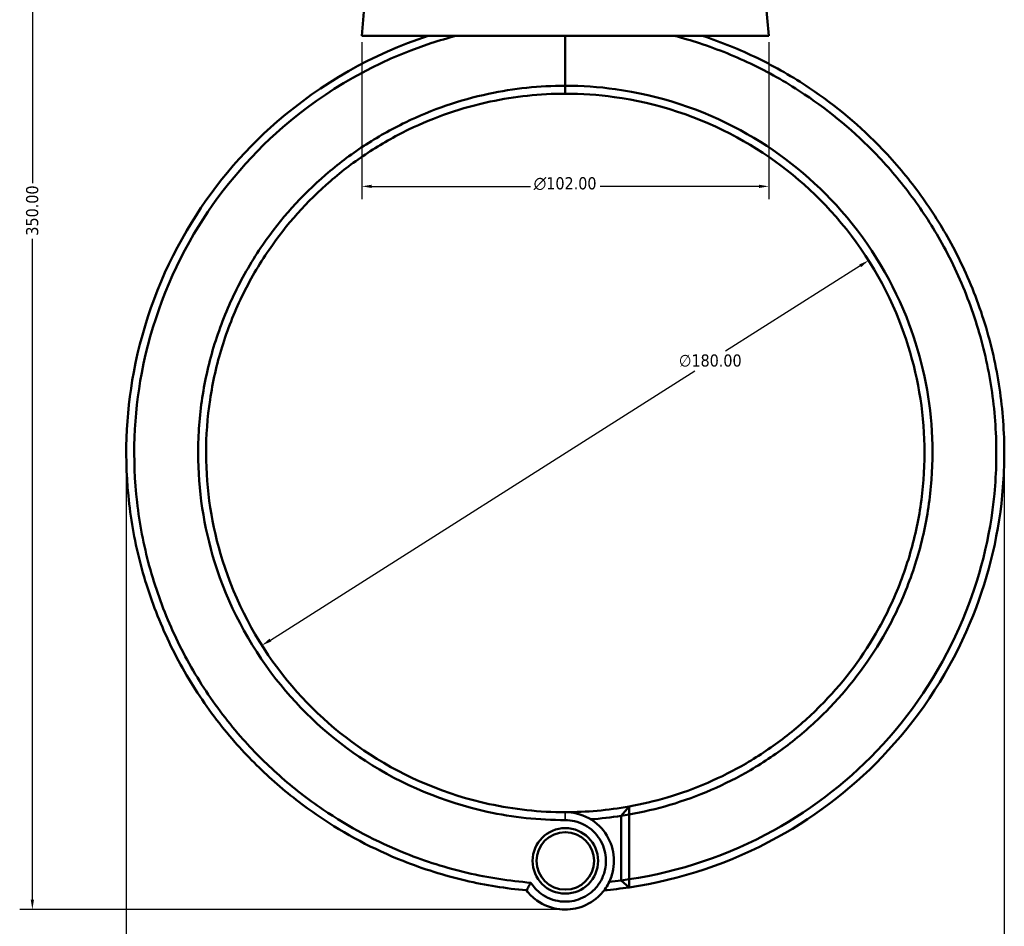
# Model space of a CAD drawing. Header units: millimetres. Extents: x 0 to 904, y 0 to 959.
# Tile 3 of 10: x 278 to 525, y 208 to 435. Entities that reach past the tile are written whole.
import ezdxf

# ---------------------------------------------------------------- set-up
doc = ezdxf.new("R2010")
doc.units = ezdxf.units.MM
for name, color, linetype, lineweight in [('Dimension (ANSI)', 7, 'Continuous', 25), ('Visible (ANSI)', 7, 'Continuous', 50), ('Visible Narrow (ANSI)', 7, 'Continuous', 35)]:
    doc.layers.add(name, color=color, linetype=linetype, lineweight=lineweight)
doc.styles.add('Note Text (ANSI)', font='tahoma.ttf')
doc.dimstyles.new('Default - mm (ANSI)', dxfattribs={"dimtxt": 3.048, "dimasz": 2.5, "dimexe": 3.175, "dimexo": 1.6002, "dimgap": 0.8, "dimtad": 0, "dimtoh": 1, "dimrnd": 1e-08, "dimzin": 4, "dimdsep": 46, "dimtxsty": 'Note Text (ANSI)', "dimcen": 0.09, "dimdle": 10, "dimclrd": 256, "dimclre": 256, "dimclrt": 256, "dimadec": 1, "dimazin": 1, "dimtfac": 1, "dimtofl": 0, "dimtmove": 0, "dimatfit": 3, "dimfxl": 1, "dimtolj": 1, "dimtzin": 4, "dimlwd": -1, "dimlwe": -1, "dimarcsym": 0})

# ---------------------------------------------------------------- blocks, each defined once
blk = doc.blocks.new('*D7')
at = {"layer": 'Defpoints', "color": 0, "transparency": 16777216}
for p in [(304.58, 326.46), (524.58, 326.46), (524.58, 190.21)]:
    blk.add_point(p, dxfattribs=at)
at = {"layer": 'Dimension (ANSI)', "transparency": 16777216}
for p, q in [((304.58, 324.86), (304.58, 187.04)), ((524.58, 324.86), (524.58, 187.04)), ((307.08, 190.21), (407.62, 190.21)), ((522.08, 190.21), (421.54, 190.21))]:
    blk.add_line(p, q, dxfattribs=at)
for points in [[(307.08, 190.63), (307.08, 189.8), (304.58, 190.21)], [(522.08, 190.63), (522.08, 189.8), (524.58, 190.21)]]:
    blk.add_solid(points, dxfattribs=at)
at = {"layer": 'Dimension (ANSI)', "transparency": 16777216, "insert": (408.42, 191.8), "char_height": 3.048, "attachment_point": 1, "style": 'Note Text (ANSI)'}
blk.add_mtext('\\A1;220.00', dxfattribs=at)
blk = doc.blocks.new('*D8')
at = {"layer": 'Defpoints', "color": 0, "transparency": 16777216}
for p in [(490.57, 374.68), (338.58, 278.24)]:
    blk.add_point(p, dxfattribs=at)
at = {"layer": 'Dimension (ANSI)', "transparency": 16777216}
for p, q in [((488.46, 373.34), (454.74, 351.94)), ((340.7, 279.58), (447.04, 347.06))]:
    blk.add_line(p, q, dxfattribs=at)
for points in [[(488.24, 373.69), (488.69, 372.99), (490.57, 374.68)], [(340.47, 279.94), (340.92, 279.23), (338.58, 278.24)]]:
    blk.add_solid(points, dxfattribs=at)
at = {"layer": 'Dimension (ANSI)', "transparency": 16777216, "insert": (443.05, 351.14), "char_height": 3.048, "attachment_point": 1, "style": 'Note Text (ANSI)'}
blk.add_mtext('\\A1;∅180.00', dxfattribs=at)
blk = doc.blocks.new('*D9')
at = {"layer": 'Defpoints', "color": 0, "transparency": 16777216}
for p in [(281.05, 562.06), (399.28, 562.06), (414.58, 212.06)]:
    blk.add_point(p, dxfattribs=at)
at = {"layer": 'Dimension (ANSI)', "transparency": 16777216}
for p, q in [((397.68, 562.06), (277.88, 562.06)), ((281.05, 559.56), (281.05, 394.03)), ((281.05, 214.56), (281.05, 380.09)), ((412.98, 212.06), (277.88, 212.06))]:
    blk.add_line(p, q, dxfattribs=at)
for points in [[(280.64, 559.56), (281.47, 559.56), (281.05, 562.06)], [(280.64, 214.56), (281.47, 214.56), (281.05, 212.06)]]:
    blk.add_solid(points, dxfattribs=at)
at = {"layer": 'Dimension (ANSI)', "transparency": 16777216, "insert": (279.47, 380.89), "char_height": 3.048, "attachment_point": 1, "rotation": 90, "style": 'Note Text (ANSI)'}
blk.add_mtext('\\A1;350.00', dxfattribs=at)
blk = doc.blocks.new('*D11')
at = {"layer": 'Defpoints', "color": 0, "transparency": 16777216}
for p in [(363.58, 430.96), (465.58, 430.96), (363.58, 393.24)]:
    blk.add_point(p, dxfattribs=at)
at = {"layer": 'Dimension (ANSI)', "transparency": 16777216}
for p, q in [((363.58, 429.36), (363.58, 390.07)), ((465.58, 429.36), (465.58, 390.07)), ((366.08, 393.24), (405.86, 393.24)), ((463.08, 393.24), (423.3, 393.24))]:
    blk.add_line(p, q, dxfattribs=at)
for points in [[(366.08, 393.66), (366.08, 392.83), (363.58, 393.24)], [(463.08, 393.66), (463.08, 392.83), (465.58, 393.24)]]:
    blk.add_solid(points, dxfattribs=at)
at = {"layer": 'Dimension (ANSI)', "transparency": 16777216, "insert": (406.66, 395.54), "char_height": 3.048, "attachment_point": 1, "style": 'Note Text (ANSI)'}
blk.add_mtext('\\A1;{\\fAIGDT|b0|i0;\\H3.0480;\\ln}\\fTahoma|b0|i0;\\H3.0480;102.00', dxfattribs=at)

msp = doc.modelspace()

# ---------------------------------------------------------------- linework, layer by layer
at = {"layer": 'Visible (ANSI)'}
for p, q in [((364.374, 440.048), (363.579, 430.961)), ((464.784, 440.048), (465.579, 430.961)), ((363.579, 430.961), (465.579, 430.961)), ((414.579, 430.961), (414.579, 418.451)), ((414.579, 418.451), (414.579, 430.961)), ((414.579, 416.461), (414.579, 418.451)), ((414.579, 418.451), (414.579, 416.461)), ((428.579, 235.556), (430.551, 237.889)), ((430.579, 235.873), (428.579, 235.556)), ((428.579, 235.556), (428.579, 219.355)), ((430.579, 219.643), (430.579, 235.873)), ((428.579, 219.355), (430.579, 219.643)), ((430.561, 217.628), (428.579, 219.355))]:
    msp.add_line(p, q, dxfattribs=at)
for radius in [8.2, 7.2]:
    msp.add_circle((414.579, 224.261), radius, dxfattribs=at)
for radius, start, end in [(90, 270, 280.22228), (92, 273.95575, 278.75293), (110, 275.07089, 278.35378), (108, 275.85599, 277.44819)]:
    msp.add_arc((414.579, 326.461), radius, start, end, dxfattribs=at)
for points, knots in [([(380.232, 430.961), (366.355, 426.4), (353.407, 419.041), (333.432, 401.668), (325.751, 392.418), (313.309, 371.244), (308.795, 359.181), (304.424, 335.843), (304.04, 324.67), (305.323, 313.693), (305.964, 308.204), (307.02, 302.765), (309.935, 292.108), (311.795, 286.89), (316.275, 276.794), (318.896, 271.915), (324.839, 262.608), (328.162, 258.179), (334.887, 250.493), (338.203, 247.16), (345.232, 240.945), (348.946, 238.062), (359.427, 230.952), (366.514, 227.197), (379.014, 222.225), (384.257, 220.581), (394.615, 218.165), (399.72, 217.347), (404.857, 216.891)], [0.3169911, 0.3169911, 0.3169911, 0.3169911, 0.7146722, 0.7146722, 1.03798, 1.03798, 1.3838528, 1.3838528, 1.6853247, 1.6853247, 1.6853247, 1.8360607, 1.8360607, 1.9867966, 1.9867966, 2.1375326, 2.1375326, 2.2882686, 2.2882686, 2.4163941, 2.4163941, 2.5445197, 2.5445197, 2.7623332, 2.7623332, 2.9120311, 2.9120311, 3.0529272, 3.0529272, 3.0529272, 3.0529272]), ([(405.964, 218.795), (400.592, 219.225), (395.253, 220.058), (384.759, 222.51), (379.603, 224.13), (367.314, 229.028), (360.347, 232.727), (350.048, 239.729), (346.4, 242.567), (339.496, 248.686), (336.241, 251.967), (329.64, 259.531), (326.38, 263.89), (320.553, 273.047), (317.985, 277.846), (313.599, 287.774), (311.78, 292.904), (308.934, 303.38), (307.907, 308.725), (307.287, 314.117), (306.046, 324.9), (306.444, 335.871), (310.776, 358.774), (315.227, 370.603), (327.465, 391.356), (335.012, 400.417), (354.617, 417.428), (367.315, 424.628), (380.917, 429.09), (383.015, 429.779), (385.134, 430.403), (387.27, 430.961)], [-3.0617291, -3.0617291, -3.0617291, -3.0617291, -2.9120311, -2.9120311, -2.7623332, -2.7623332, -2.5445197, -2.5445197, -2.4163941, -2.4163941, -2.2882686, -2.2882686, -2.1375326, -2.1375326, -1.9867966, -1.9867966, -1.8360607, -1.8360607, -1.6853247, -1.6853247, -1.6853247, -1.3838528, -1.3838528, -1.03798, -1.03798, -0.7146722, -0.7146722, -0.3169911, -0.3169911, -0.3169911, -0.2556583, -0.2556583, -0.2556583, -0.2556583]), ([(430.561, 217.628), (443.523, 219.531), (456.14, 223.775), (478.016, 235.815), (487.477, 243.233), (504.101, 261.295), (511.058, 272.122), (520.259, 293.997), (522.996, 304.831), (524.064, 315.832), (524.598, 321.332), (524.717, 326.873), (524.121, 337.913), (523.406, 343.411), (521.158, 354.238), (519.625, 359.568), (515.774, 369.937), (513.457, 374.977), (508.493, 383.927), (505.948, 387.893), (500.371, 395.468), (497.338, 399.076), (488.562, 408.257), (482.402, 413.433), (471.608, 420.656), (467.272, 423.148), (458.302, 427.521), (453.667, 429.403), (448.927, 430.961)], [0.1460669, 0.1460669, 0.1460669, 0.1460669, 0.5040431, 0.5040431, 0.8281609, 0.8281609, 1.1743413, 1.1743413, 1.4758255, 1.4758255, 1.4758255, 1.6265676, 1.6265676, 1.7773097, 1.7773097, 1.9280518, 1.9280518, 2.0787939, 2.0787939, 2.2069247, 2.2069247, 2.3350555, 2.3350555, 2.5528778, 2.5528778, 2.6887397, 2.6887397, 2.8246015, 2.8246015, 2.8246015, 2.8246015]), ([(441.888, 430.961), (444.024, 430.403), (446.143, 429.779), (448.241, 429.09), (452.888, 427.566), (457.431, 425.725), (466.227, 421.446), (470.479, 419.006), (481.068, 411.936), (487.114, 406.869), (495.733, 397.878), (498.711, 394.343), (504.192, 386.921), (506.695, 383.034), (511.579, 374.262), (513.861, 369.32), (517.657, 359.151), (519.171, 353.922), (521.397, 343.298), (522.109, 337.901), (522.714, 327.063), (522.607, 321.621), (522.092, 316.218), (521.063, 305.411), (518.393, 294.762), (509.388, 273.252), (502.566, 262.599), (486.247, 244.821), (476.953, 237.516), (455.535, 225.703), (443.229, 221.538), (430.579, 219.643)], [-2.8859344, -2.8859344, -2.8859344, -2.8859344, -2.8246015, -2.8246015, -2.8246015, -2.6887397, -2.6887397, -2.5528778, -2.5528778, -2.3350555, -2.3350555, -2.2069247, -2.2069247, -2.0787939, -2.0787939, -1.9280518, -1.9280518, -1.7773097, -1.7773097, -1.6265676, -1.6265676, -1.4758255, -1.4758255, -1.4758255, -1.1743413, -1.1743413, -0.8281609, -0.8281609, -0.5040431, -0.5040431, -0.1487092, -0.1487092, -0.1487092, -0.1487092]), ([(414.579, 418.451), (408.129, 418.451), (401.678, 417.77), (388.172, 414.887), (381.159, 412.482), (370.927, 407.535), (367.435, 405.557), (360.74, 401.161), (357.536, 398.745), (348.55, 390.998), (343.26, 385.1), (336.181, 374.82), (333.847, 370.815), (329.807, 362.5), (328.101, 358.19), (325.356, 349.362), (324.317, 344.845), (322.928, 335.705), (322.579, 331.083), (322.579, 326.461), (322.579, 317.217), (323.983, 307.973), (330.024, 288.55), (335.256, 278.56), (348.352, 261.804), (355.954, 254.841), (373.784, 243.267), (384.185, 238.931), (401.44, 235.177), (408.009, 234.471), (414.579, 234.471)], [-3.1415927, -3.1415927, -3.1415927, -3.1415927, -2.9312711, -2.9312711, -2.6912754, -2.6912754, -2.5606895, -2.5606895, -2.4301035, -2.4301035, -2.1738189, -2.1738189, -2.0230633, -2.0230633, -1.8723076, -1.8723076, -1.721552, -1.721552, -1.5707963, -1.5707963, -1.5707963, -1.269285, -1.269285, -0.9073789, -0.9073789, -0.5757643, -0.5757643, -0.2142133, -0.2142133, 0, 0, 0, 0]), ([(430.579, 235.873), (434.016, 236.48), (437.417, 237.282), (447.819, 240.37), (454.622, 243.315), (464.437, 249.047), (467.764, 251.293), (474.096, 256.199), (477.102, 258.859), (485.453, 267.284), (490.265, 273.576), (496.516, 284.375), (498.53, 288.549), (501.907, 297.152), (503.271, 301.581), (505.318, 310.594), (506.001, 315.178), (506.672, 324.396), (506.659, 329.03), (506.299, 333.637), (505.578, 342.851), (503.458, 351.954), (495.923, 370.845), (489.928, 380.397), (475.568, 396.079), (467.449, 402.427), (448.775, 412.577), (438.069, 416.09), (422.942, 418.165), (418.761, 418.451), (414.579, 418.451)], [-2.9668095, -2.9668095, -2.9668095, -2.9668095, -2.8530315, -2.8530315, -2.6130273, -2.6130273, -2.4824181, -2.4824181, -2.3518089, -2.3518089, -2.0955839, -2.0955839, -1.9448632, -1.9448632, -1.7941426, -1.7941426, -1.643422, -1.643422, -1.4927014, -1.4927014, -1.4927014, -1.1912602, -1.1912602, -0.8293786, -0.8293786, -0.49784, -0.49784, -0.1363374, -0.1363374, 0, 0, 0, 0]), ([(414.579, 236.461), (408.167, 236.461), (401.755, 237.149), (384.912, 240.805), (374.756, 245.028), (357.333, 256.308), (349.898, 263.097), (337.074, 279.444), (331.94, 289.198), (325.993, 308.178), (324.6, 317.216), (324.579, 326.261), (324.569, 330.784), (324.901, 335.308), (326.24, 344.256), (327.248, 348.681), (329.917, 357.329), (331.579, 361.554), (335.52, 369.705), (337.798, 373.633), (344.714, 383.715), (349.888, 389.503), (358.682, 397.107), (361.819, 399.48), (368.375, 403.795), (371.795, 405.739), (381.82, 410.597), (388.693, 412.959), (401.932, 415.792), (408.255, 416.461), (414.579, 416.461)], [0, 0, 0, 0, 0.2142133, 0.2142133, 0.5757643, 0.5757643, 0.9073789, 0.9073789, 1.269285, 1.269285, 1.5707963, 1.5707963, 1.5707963, 1.721552, 1.721552, 1.8723076, 1.8723076, 2.0230633, 2.0230633, 2.1738189, 2.1738189, 2.4301035, 2.4301035, 2.5606895, 2.5606895, 2.6912754, 2.6912754, 2.9312711, 2.9312711, 3.1415927, 3.1415927, 3.1415927, 3.1415927]), ([(414.579, 416.461), (418.678, 416.461), (422.778, 416.18), (437.606, 414.141), (448.099, 410.69), (466.392, 400.722), (474.34, 394.489), (488.385, 379.101), (494.239, 369.733), (501.579, 351.219), (503.635, 342.302), (504.32, 333.283), (504.663, 328.774), (504.665, 324.24), (503.989, 315.223), (503.311, 310.741), (501.29, 301.931), (499.947, 297.603), (496.628, 289.199), (494.651, 285.123), (488.521, 274.581), (483.809, 268.442), (475.638, 260.226), (472.699, 257.632), (466.509, 252.849), (463.258, 250.66), (453.669, 245.075), (447.025, 242.206), (436.986, 239.233), (433.784, 238.472), (430.551, 237.889)], [0, 0, 0, 0, 0.1363374, 0.1363374, 0.49784, 0.49784, 0.8293786, 0.8293786, 1.1912602, 1.1912602, 1.4927014, 1.4927014, 1.4927014, 1.643422, 1.643422, 1.7941426, 1.7941426, 1.9448632, 1.9448632, 2.0955839, 2.0955839, 2.3518089, 2.3518089, 2.4824181, 2.4824181, 2.6130273, 2.6130273, 2.8530315, 2.8530315, 2.962783, 2.962783, 2.962783, 2.962783]), ([(430.579, 235.873), (430.574, 236.209), (430.57, 236.545), (430.56, 237.217), (430.556, 237.553), (430.551, 237.889)], [-0.29867334, -0.29867334, -0.29867334, -0.29867334, -0.14934969, -0.14934969, 0, 0, 0, 0]), ([(404.857, 216.891), (405.587, 215.928), (406.459, 215.076), (409.121, 213.154), (411.116, 212.381), (414.941, 211.937), (416.752, 212.125), (420.269, 213.298), (421.951, 214.349), (424.15, 216.599), (424.868, 217.593), (425.424, 218.673), (425.981, 219.753), (426.376, 220.919), (426.933, 224.043), (426.806, 226.056), (425.616, 229.825), (424.547, 231.574), (421.557, 234.505), (419.568, 235.609), (416.498, 236.347), (415.539, 236.461), (414.579, 236.461)], [-4.0770273, -4.0770273, -4.0770273, -4.0770273, -3.776865, -3.776865, -3.2589381, -3.2589381, -2.8142821, -2.8142821, -2.3328191, -2.3328191, -2.0319047, -2.0319047, -2.0319047, -1.7309903, -1.7309903, -1.2495272, -1.2495272, -0.7641814, -0.7641814, -0.2321496, -0.2321496, 0, 0, 0, 0]), ([(414.579, 234.471), (415.368, 234.471), (416.156, 234.379), (418.683, 233.782), (420.327, 232.888), (422.825, 230.493), (423.734, 229.056), (424.774, 225.932), (424.91, 224.25), (424.485, 221.619), (424.168, 220.632), (423.712, 219.714), (423.256, 218.797), (422.662, 217.949), (420.824, 216.023), (419.405, 215.118), (416.425, 214.106), (414.886, 213.944), (411.639, 214.327), (409.948, 214.995), (407.515, 216.789), (406.64, 217.728), (405.964, 218.795)], [0, 0, 0, 0, 0.2321496, 0.2321496, 0.7641814, 0.7641814, 1.2495272, 1.2495272, 1.7309903, 1.7309903, 2.0319047, 2.0319047, 2.0319047, 2.3328191, 2.3328191, 2.8142821, 2.8142821, 3.2589381, 3.2589381, 3.776865, 3.776865, 4.1479233, 4.1479233, 4.1479233, 4.1479233]), ([(430.561, 217.628), (430.564, 217.964), (430.567, 218.299), (430.573, 218.971), (430.576, 219.307), (430.579, 219.643)], [-0.27002045, -0.27002045, -0.27002045, -0.27002045, -0.1350169, -0.1350169, 0, 0, 0, 0]), ([(405.964, 218.795), (405.774, 218.48), (405.587, 218.163), (405.222, 217.528), (405.042, 217.21), (404.865, 216.891)], [-0.28448272, -0.28448272, -0.28448272, -0.28448272, -0.14221956, -0.14221956, 0, 0, 0, 0])]:
    msp.add_open_spline(points, degree=3, knots=knots, dxfattribs=at)
msp.add_open_spline([(404.865, 216.891), (404.862, 216.891), (404.859, 216.891), (404.857, 216.891)], degree=3, dxfattribs=at)
at = {"layer": 'Visible Narrow (ANSI)'}
msp.add_line((414.579, 234.57), (414.579, 236.361), dxfattribs=at)

# ---------------------------------------------------------------- dimensions: what is measured, and where the dimension line sits
at = {"layer": 'Dimension (ANSI)'}
for base, p1, p2, angle, picture, middle in [((281.054, 562.061), (414.578, 212.062), (399.279, 562.061), 90, '*D9', (281.054, 387.061)), ((524.579, 190.214), (304.579, 326.461), (524.579, 326.461), 180, '*D7', (414.579, 190.214))]:
    dim = msp.add_linear_dim(base=base, p1=p1, p2=p2, angle=angle, dimstyle='Default - mm (ANSI)', override={"dimgap": 0.8, "dimtoh": 0, "dimdec": 2, "dimtol": 0, "dimlim": 0, "dimtp": 0, "dimtm": 0, "dimtdec": 2, "dimatfit": 1}, dxfattribs=at)
    dim.commit()
    dim.dimension.update_dxf_attribs({"geometry": picture, "text_midpoint": middle, "dimtype": 160})
dim = msp.add_linear_dim(base=(363.579, 393.245), p1=(465.579, 430.961), p2=(363.579, 430.961), angle=180, text='{\\fAIGDT|b0|i0;\\H3.0480;\\ln}\\fTahoma|b0|i0;\\H3.0480;<>', dimstyle='Default - mm (ANSI)', override={"dimgap": 0.8, "dimtoh": 0, "dimdec": 2, "dimtol": 0, "dimlim": 0, "dimtp": 0, "dimtm": 0, "dimtdec": 2, "dimatfit": 1}, dxfattribs=at)
dim.commit()
dim.dimension.update_dxf_attribs({"geometry": '*D11', "text_midpoint": (414.579, 393.245), "dimtype": 160})
dim = msp.add_diameter_dim_2p(p1=(338.585, 278.244), p2=(490.574, 374.677), dimstyle='Default - mm (ANSI)', override={"dimgap": 0.8, "dimtih": 1, "dimdec": 2, "dimlfac": 1, "dimtol": 0, "dimlim": 0, "dimtp": 0, "dimtm": 0, "dimtdec": 2, "dimtofl": 1, "dimatfit": 2}, dxfattribs=at)
dim.commit()
dim.dimension.update_dxf_attribs({"geometry": '*D8', "text_midpoint": (450.891, 349.5), "dimtype": 163})

doc.saveas('drawing.dxf')
